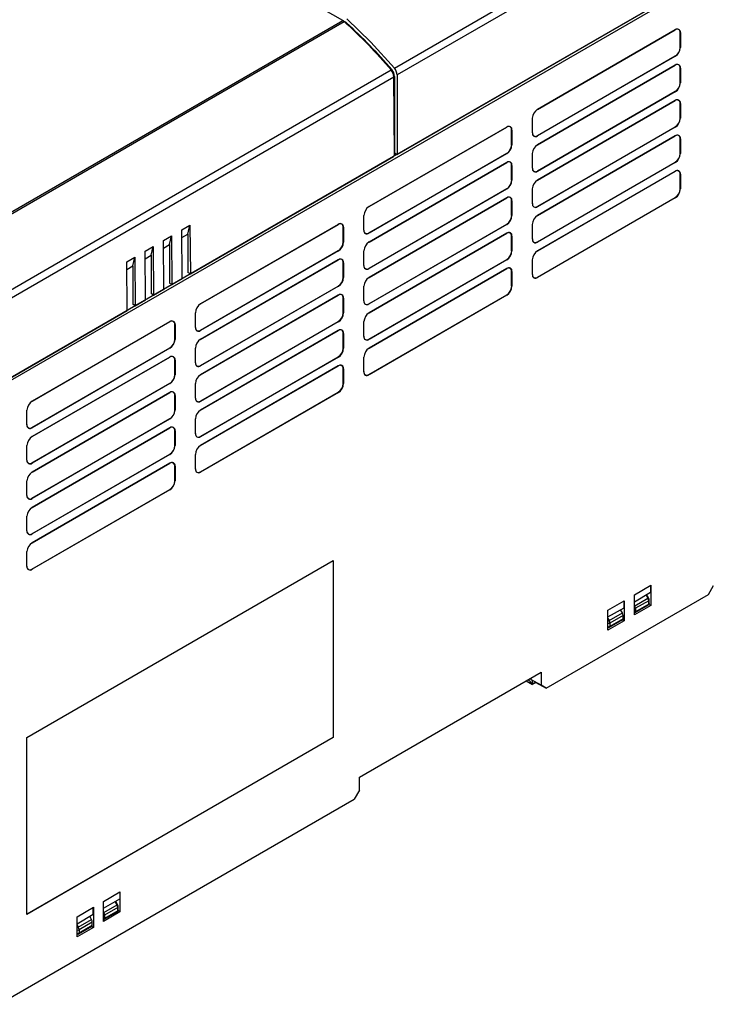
# Model space of a CAD drawing. Header units: millimetres. Extents: x 0 to 629, y 0 to 486.
# Tile 14 of 16: x 423 to 519, y 267 to 403. Entities that reach past the tile are written whole.
import ezdxf

# ---------------------------------------------------------------- set-up
doc = ezdxf.new("R2010")
doc.units = ezdxf.units.MM
doc.header["$LTSCALE"] = 2.25

msp = doc.modelspace()

# ---------------------------------------------------------------- linework, layer by layer
for p, q in [((468.03, 403.09), (422.26, 429.51)), ((475.17, 396.49), (518.92, 421.75)), ((519.3, 420.81), (475.55, 395.55)), ((519.39, 409.44), (419.69, 351.88)), ((518.68, 409.44), (475.19, 384.33)), ((475.55, 384.54), (519.39, 409.85)), ((468.03, 403.08), (468.33, 402.91)), ((468.33, 402.91), (468.28, 402.89)), ((468.46, 402.73), (468.52, 402.77)), ((494.99, 390.78), (514.09, 401.8)), ((514.07, 401.79), (494.99, 390.78)), ((514.07, 401.79), (514.09, 401.8)), ((514.76, 399.35), (514.76, 401.4)), ((514.79, 401.4), (514.76, 401.4)), ((514.79, 401.4), (514.79, 399.35)), ((494.98, 387.14), (514.07, 398.16)), ((514.09, 398.13), (494.99, 387.11)), ((514.09, 398.13), (514.07, 398.16)), ((514.76, 399.35), (514.79, 399.35)), ((494.99, 385.88), (514.09, 396.9)), ((514.07, 396.89), (494.99, 385.88)), ((514.07, 396.89), (514.09, 396.9)), ((474.72, 396.25), (474.81, 396.3)), ((475.11, 395.3), (475.19, 395.35)), ((475.19, 395.35), (475.19, 384.5)), ((475.55, 395.55), (475.55, 384.54)), ((514.76, 394.45), (514.76, 396.5)), ((514.79, 396.5), (514.76, 396.5)), ((514.79, 396.5), (514.79, 394.45)), ((475.19, 384.5), (475.11, 395.3)), ((514.76, 394.45), (514.79, 394.45)), ((494.98, 382.24), (514.07, 393.26)), ((514.09, 393.23), (494.99, 382.21)), ((514.09, 393.23), (514.07, 393.26)), ((494.99, 380.98), (514.09, 392)), ((514.07, 391.99), (494.99, 380.98)), ((514.07, 391.99), (514.09, 392)), ((514.76, 389.56), (514.76, 391.6)), ((514.79, 391.6), (514.76, 391.6)), ((514.79, 391.6), (514.79, 389.56)), ((494.99, 390.78), (494.99, 390.78)), ((494.29, 387.52), (494.29, 389.56)), ((514.76, 389.56), (514.79, 389.56)), ((471.66, 377.31), (490.75, 388.33)), ((490.73, 388.32), (471.66, 377.31)), ((490.73, 388.32), (490.75, 388.33)), ((491.42, 385.88), (491.42, 387.92)), ((491.46, 387.92), (491.42, 387.92)), ((491.46, 387.92), (491.46, 385.88)), ((494.98, 377.34), (514.07, 388.36)), ((494.98, 387.14), (494.99, 387.11)), ((514.09, 388.33), (494.99, 377.31)), ((514.09, 388.33), (514.07, 388.36)), ((491.42, 385.88), (491.46, 385.88)), ((494.99, 376.08), (514.09, 387.11)), ((514.07, 387.1), (494.99, 376.08)), ((494.99, 385.88), (494.99, 385.88)), ((514.07, 387.1), (514.09, 387.11)), ((514.76, 384.66), (514.76, 386.7)), ((514.79, 386.7), (514.76, 386.7)), ((514.79, 386.7), (514.79, 384.66)), ((471.64, 373.67), (490.73, 384.69)), ((490.75, 384.66), (471.66, 373.64)), ((475.2, 384.74), (475.19, 384.33)), ((475.2, 384.74), (475.55, 384.54)), ((490.75, 384.66), (490.73, 384.69)), ((494.29, 382.62), (494.29, 384.66)), ((514.76, 384.66), (514.79, 384.66)), ((475.05, 384.25), (419.69, 352.29)), ((446.91, 368.01), (475.05, 384.25)), ((471.66, 372.41), (490.75, 383.43)), ((490.73, 383.42), (471.66, 372.41)), ((490.73, 383.42), (490.75, 383.43)), ((494.98, 372.44), (514.07, 383.46)), ((514.09, 383.43), (494.99, 372.41)), ((514.09, 383.43), (514.07, 383.46)), ((491.42, 380.98), (491.42, 383.03)), ((491.46, 383.03), (491.42, 383.03)), ((491.46, 383.03), (491.46, 380.98)), ((494.98, 382.24), (494.99, 382.21)), ((494.99, 371.18), (514.09, 382.21)), ((514.07, 382.2), (494.99, 371.18)), ((514.07, 382.2), (514.09, 382.21)), ((514.76, 379.76), (514.76, 381.8)), ((514.79, 381.8), (514.76, 381.8)), ((514.79, 381.8), (514.79, 379.76)), ((491.42, 380.98), (491.46, 380.98)), ((494.99, 380.98), (494.99, 380.98)), ((471.64, 368.77), (490.73, 379.79)), ((490.75, 379.76), (471.66, 368.74)), ((490.75, 379.76), (490.73, 379.79)), ((494.29, 377.72), (494.29, 379.76)), ((514.76, 379.76), (514.79, 379.76)), ((471.66, 367.51), (490.75, 378.53)), ((490.73, 378.52), (471.66, 367.51)), ((490.73, 378.52), (490.75, 378.53)), ((491.42, 376.08), (491.42, 378.13)), ((491.46, 378.13), (491.42, 378.13)), ((491.46, 378.13), (491.46, 376.08)), ((494.98, 367.54), (514.07, 378.56)), ((514.09, 378.53), (494.99, 367.51)), ((514.09, 378.53), (514.07, 378.56)), ((471.66, 377.31), (471.66, 377.31)), ((494.98, 377.34), (494.99, 377.31)), ((470.95, 374.05), (470.95, 376.09)), ((471.64, 363.87), (490.73, 374.89)), ((490.75, 374.86), (490.73, 374.89)), ((491.42, 376.08), (491.46, 376.08)), ((494.99, 376.08), (494.99, 376.08)), ((445.73, 374.08), (446.86, 374.73)), ((445.78, 367.35), (445.73, 374.08)), ((445.73, 373.04), (446.56, 373.52)), ((446.56, 373.52), (446.86, 374.73)), ((446.56, 373.52), (446.56, 368.21)), ((446.86, 374.73), (446.91, 368.01)), ((448.32, 363.84), (467.42, 374.86)), ((467.4, 374.85), (448.32, 363.84)), ((467.4, 374.85), (467.42, 374.86)), ((468.09, 372.41), (468.09, 374.45)), ((468.12, 374.45), (468.09, 374.45)), ((468.12, 374.45), (468.12, 372.41)), ((471.64, 373.67), (471.66, 373.64)), ((490.75, 374.86), (471.66, 363.84)), ((471.66, 362.61), (490.75, 373.63)), ((490.73, 373.62), (471.66, 362.61)), ((490.73, 373.62), (490.75, 373.63)), ((494.29, 372.82), (494.29, 374.86)), ((443.18, 372.61), (444.31, 373.26)), ((443.23, 365.88), (443.18, 372.61)), ((444.01, 372.05), (444.31, 373.26)), ((444.31, 373.26), (444.36, 366.54)), ((468.09, 372.41), (468.12, 372.41)), ((471.66, 372.41), (471.66, 372.41)), ((491.42, 371.19), (491.42, 373.23)), ((491.46, 373.23), (491.42, 373.23)), ((491.46, 373.23), (491.46, 371.19)), ((494.98, 372.44), (494.99, 372.41)), ((440.63, 371.14), (441.77, 371.79)), ((440.68, 364.41), (440.63, 371.14)), ((441.47, 370.58), (441.77, 371.79)), ((441.77, 371.79), (441.82, 365.07)), ((443.19, 371.57), (444.01, 372.05)), ((444.01, 372.05), (444.01, 366.74)), ((448.31, 360.2), (467.4, 371.22)), ((467.42, 371.19), (448.32, 360.17)), ((467.42, 371.19), (467.4, 371.22)), ((470.95, 369.15), (470.95, 371.19)), ((491.42, 371.19), (491.46, 371.19)), ((494.99, 371.18), (494.99, 371.18)), ((438.09, 369.67), (439.22, 370.32)), ((438.14, 362.95), (438.09, 369.67)), ((438.92, 369.11), (439.22, 370.32)), ((439.22, 370.32), (439.27, 363.6)), ((440.64, 370.1), (441.47, 370.58)), ((441.47, 370.58), (441.47, 365.27)), ((448.32, 358.94), (467.42, 369.96)), ((467.4, 369.95), (448.32, 358.94)), ((467.4, 369.95), (467.42, 369.96)), ((468.09, 367.51), (468.09, 369.55)), ((468.12, 369.55), (468.09, 369.55)), ((468.12, 369.55), (468.12, 367.51)), ((471.64, 358.97), (490.73, 369.99)), ((490.75, 369.96), (471.66, 358.94)), ((490.75, 369.96), (490.73, 369.99)), ((494.29, 367.92), (494.29, 369.96)), ((438.1, 368.63), (438.92, 369.11)), ((438.92, 369.11), (438.92, 363.8)), ((446.91, 368.01), (446.56, 368.21)), ((471.64, 368.77), (471.66, 368.74)), ((471.66, 357.71), (490.75, 368.74)), ((490.73, 368.73), (471.66, 357.71)), ((490.73, 368.73), (490.75, 368.74)), ((491.42, 366.29), (491.42, 368.33)), ((491.46, 368.33), (491.42, 368.33)), ((491.46, 368.33), (491.46, 366.29)), ((444.36, 366.54), (444.01, 366.74)), ((444.36, 366.54), (445.78, 367.35)), ((468.09, 367.51), (468.12, 367.51)), ((471.66, 367.51), (471.66, 367.51)), ((494.98, 367.54), (494.99, 367.51)), ((441.82, 365.07), (443.23, 365.88)), ((448.31, 355.3), (467.4, 366.32)), ((467.42, 366.29), (448.32, 355.27)), ((467.42, 366.29), (467.4, 366.32)), ((470.95, 364.25), (470.95, 366.29)), ((491.42, 366.29), (491.46, 366.29)), ((439.27, 363.6), (440.68, 364.41)), ((441.82, 365.07), (441.47, 365.27)), ((448.32, 354.04), (467.42, 365.06)), ((467.4, 365.05), (448.32, 354.04)), ((467.4, 365.05), (467.42, 365.06)), ((468.09, 362.61), (468.09, 364.66)), ((468.12, 364.66), (468.09, 364.66)), ((468.12, 364.66), (468.12, 362.61)), ((471.64, 354.07), (490.73, 365.09)), ((490.75, 365.06), (471.66, 354.04)), ((490.75, 365.06), (490.73, 365.09)), ((419.69, 352.29), (438.14, 362.95)), ((439.27, 363.6), (438.92, 363.8)), ((447.62, 360.57), (447.62, 362.62)), ((448.32, 363.84), (448.32, 363.84)), ((468.09, 362.61), (468.12, 362.61)), ((471.64, 363.87), (471.66, 363.84)), ((471.66, 362.61), (471.66, 362.61)), ((424.99, 350.37), (444.08, 361.39)), ((444.06, 361.38), (424.99, 350.37)), ((444.06, 361.38), (444.08, 361.39)), ((448.31, 350.4), (467.4, 361.42)), ((467.42, 361.39), (448.32, 350.37)), ((467.42, 361.39), (467.4, 361.42)), ((470.95, 359.35), (470.95, 361.39)), ((444.75, 358.94), (444.75, 360.98)), ((444.79, 360.98), (444.75, 360.98)), ((444.79, 360.98), (444.79, 358.94)), ((448.31, 360.2), (448.32, 360.17)), ((448.32, 349.14), (467.42, 360.16)), ((467.4, 360.15), (448.32, 349.14)), ((467.4, 360.15), (467.42, 360.16)), ((444.75, 358.94), (444.79, 358.94)), ((448.32, 358.94), (448.32, 358.94)), ((468.09, 357.71), (468.09, 359.76)), ((468.12, 359.76), (468.09, 359.76)), ((468.12, 359.76), (468.12, 357.71)), ((471.64, 358.97), (471.66, 358.94)), ((424.97, 346.73), (444.06, 357.75)), ((444.08, 357.72), (424.99, 346.7)), ((444.08, 357.72), (444.06, 357.75)), ((447.62, 355.68), (447.62, 357.72)), ((468.09, 357.71), (468.12, 357.71)), ((471.66, 357.71), (471.66, 357.71)), ((424.99, 345.47), (444.08, 356.49)), ((444.06, 356.48), (424.99, 345.47)), ((444.06, 356.48), (444.08, 356.49)), ((444.75, 354.04), (444.75, 356.08)), ((444.79, 356.08), (444.75, 356.08)), ((444.79, 356.08), (444.79, 354.04)), ((448.31, 345.5), (467.4, 356.52)), ((467.42, 356.49), (448.32, 345.47)), ((467.42, 356.49), (467.4, 356.52)), ((470.95, 354.45), (470.95, 356.49)), ((448.31, 355.3), (448.32, 355.27)), ((448.32, 344.24), (467.42, 355.27)), ((467.4, 355.25), (448.32, 344.24)), ((467.4, 355.25), (467.42, 355.27)), ((468.09, 352.82), (468.09, 354.86)), ((468.12, 354.86), (468.09, 354.86)), ((468.12, 354.86), (468.12, 352.82)), ((444.75, 354.04), (444.79, 354.04)), ((448.32, 354.04), (448.32, 354.04)), ((471.64, 354.07), (471.66, 354.04)), ((424.97, 341.83), (444.06, 352.85)), ((444.08, 352.82), (424.99, 341.8)), ((444.08, 352.82), (444.06, 352.85)), ((447.62, 350.78), (447.62, 352.82)), ((468.09, 352.82), (468.12, 352.82)), ((424.99, 340.57), (444.08, 351.59)), ((444.06, 351.58), (424.99, 340.57)), ((424.99, 350.37), (424.99, 350.37)), ((444.06, 351.58), (444.08, 351.59)), ((444.75, 349.14), (444.75, 351.18)), ((444.79, 351.18), (444.75, 351.18)), ((444.79, 351.18), (444.79, 349.14)), ((448.31, 340.6), (467.4, 351.62)), ((448.31, 350.4), (448.32, 350.37)), ((467.42, 351.59), (448.32, 340.57)), ((467.42, 351.59), (467.4, 351.62)), ((424.28, 347.1), (424.28, 349.15)), ((444.75, 349.14), (444.79, 349.14)), ((448.32, 349.14), (448.32, 349.14)), ((424.97, 336.93), (444.06, 347.95)), ((444.08, 347.92), (424.99, 336.9)), ((444.08, 347.92), (444.06, 347.95)), ((447.62, 345.88), (447.62, 347.92)), ((424.97, 346.73), (424.99, 346.7)), ((424.99, 335.67), (444.08, 346.69)), ((444.06, 346.68), (424.99, 335.67)), ((444.06, 346.68), (444.08, 346.69)), ((444.75, 344.24), (444.75, 346.29)), ((444.79, 346.29), (444.75, 346.29)), ((444.79, 346.29), (444.79, 344.24)), ((424.99, 345.47), (424.99, 345.47)), ((448.31, 345.5), (448.32, 345.47)), ((424.28, 342.2), (424.28, 344.25)), ((444.75, 344.24), (444.79, 344.24)), ((448.32, 344.24), (448.32, 344.24)), ((424.97, 332.03), (444.06, 343.05)), ((444.08, 343.02), (424.99, 332)), ((444.08, 343.02), (444.06, 343.05)), ((447.62, 340.98), (447.62, 343.02)), ((424.97, 341.83), (424.99, 341.8)), ((424.99, 330.77), (444.08, 341.79)), ((444.06, 341.78), (424.99, 330.77)), ((444.06, 341.78), (444.08, 341.79)), ((444.75, 339.34), (444.75, 341.39)), ((444.79, 341.39), (444.75, 341.39)), ((444.79, 341.39), (444.79, 339.34)), ((424.99, 340.57), (424.99, 340.57)), ((448.31, 340.6), (448.32, 340.57)), ((424.28, 337.31), (424.28, 339.35)), ((424.97, 327.13), (444.06, 338.15)), ((444.08, 338.12), (424.99, 327.1)), ((444.08, 338.12), (444.06, 338.15)), ((444.75, 339.34), (444.79, 339.34)), ((424.97, 336.93), (424.99, 336.9)), ((424.99, 335.67), (424.99, 335.67)), ((424.28, 332.41), (424.28, 334.45)), ((424.97, 332.03), (424.99, 332)), ((424.99, 330.77), (424.99, 330.77)), ((424.28, 327.51), (424.28, 329.55)), ((424.28, 303.83), (466.71, 328.32)), ((466.69, 328.31), (466.69, 303.83)), ((466.71, 328.32), (466.71, 303.82)), ((424.97, 327.13), (424.99, 327.1)), ((508.43, 323.58), (510.69, 324.89)), ((510.67, 324.88), (510.67, 323.92)), ((510.69, 324.89), (510.69, 322.11)), ((518.68, 323.62), (519.39, 324.84)), ((496.2, 310.64), (518.68, 323.62)), ((508.43, 322.62), (510.67, 323.92)), ((508.43, 320.8), (508.43, 323.58)), ((508.47, 322.04), (510.3, 323.11)), ((510.3, 323.11), (510.05, 323.55)), ((510.38, 323.15), (510.12, 323.6)), ((504.75, 321.46), (507.01, 322.76)), ((504.75, 320.5), (507, 321.79)), ((507, 321.79), (507, 322.75)), ((507.01, 322.76), (507.01, 319.99)), ((510.69, 322.11), (508.43, 320.8)), ((508.43, 322.11), (508.47, 322.04)), ((508.53, 321.12), (510.37, 322.18)), ((510.41, 322.76), (508.57, 321.7)), ((510.41, 322.27), (508.57, 321.21)), ((510.41, 322.27), (510.41, 322.76)), ((510.69, 322.11), (510.44, 322.25)), ((510.47, 322.35), (510.47, 322.84)), ((504.75, 318.68), (504.75, 321.46)), ((504.93, 320), (506.77, 321.06)), ((506.87, 320.72), (505.03, 319.65)), ((506.77, 321.06), (506.51, 321.51)), ((506.87, 320.23), (506.87, 320.72)), ((508.57, 321.7), (508.57, 321.21)), ((504.75, 320.31), (504.93, 320)), ((507.01, 319.99), (504.75, 318.68)), ((504.75, 319.1), (504.79, 319.08)), ((504.99, 319.08), (506.83, 320.14)), ((506.87, 320.23), (505.03, 319.17)), ((505.03, 319.65), (505.03, 319.17)), ((506.79, 320.12), (507.01, 319.99)), ((470.32, 298.31), (495.49, 312.84)), ((495.49, 312.84), (495.49, 311.05)), ((493.44, 311.66), (494.29, 311.17)), ((494.07, 312.02), (494.07, 311.87)), ((495.49, 311.05), (494.07, 311.87)), ((494.07, 311.87), (494.28, 311.74)), ((494.29, 311.19), (494.29, 311.74)), ((494.3, 311.2), (494.29, 311.19)), ((494.29, 311.19), (494.29, 311.19)), ((494.3, 311.2), (494.3, 311.73)), ((494.76, 311.47), (494.3, 311.2)), ((494.3, 311.18), (494.78, 311.45)), ((494.3, 311.2), (494.3, 311.18)), ((494.76, 311.47), (494.78, 311.45)), ((494.78, 311.45), (496.2, 310.64)), ((496.2, 310.64), (495.49, 311.05)), ((424.28, 279.33), (424.28, 303.83)), ((466.69, 303.83), (424.28, 279.35)), ((466.71, 303.82), (424.28, 279.33)), ((466.71, 303.82), (466.69, 303.83)), ((470.32, 296.51), (470.32, 298.31)), ((470.32, 296.51), (469.61, 295.29)), ((420.39, 266.88), (469.61, 295.29)), ((434.89, 281.13), (437.15, 282.43)), ((437.13, 282.42), (437.13, 281.46)), ((437.15, 282.43), (437.15, 279.66)), ((434.89, 280.17), (437.13, 281.46)), ((434.89, 278.35), (434.89, 281.13)), ((436.77, 280.65), (436.51, 281.1)), ((436.84, 280.69), (436.58, 281.14)), ((431.21, 279), (433.48, 280.31)), ((433.46, 279.34), (433.46, 280.3)), ((433.48, 280.31), (433.48, 277.53)), ((437.15, 279.66), (434.89, 278.35)), ((434.89, 279.66), (434.93, 279.59)), ((434.93, 279.59), (436.77, 280.65)), ((434.99, 278.67), (436.83, 279.73)), ((436.87, 280.3), (435.03, 279.24)), ((436.87, 279.82), (435.03, 278.76)), ((436.87, 279.82), (436.87, 280.3)), ((437.15, 279.66), (436.9, 279.8)), ((436.93, 279.9), (436.93, 280.39)), ((431.21, 278.04), (433.46, 279.34)), ((431.21, 276.23), (431.21, 279)), ((431.39, 277.55), (433.23, 278.61)), ((433.33, 278.26), (431.5, 277.2)), ((433.23, 278.61), (432.97, 279.06)), ((433.33, 277.78), (433.33, 278.26)), ((435.03, 279.24), (435.03, 278.76)), ((431.21, 277.86), (431.39, 277.55)), ((433.48, 277.53), (431.21, 276.23)), ((431.45, 276.63), (433.29, 277.69)), ((433.33, 277.78), (431.5, 276.72)), ((431.5, 277.2), (431.5, 276.72)), ((433.25, 277.66), (433.48, 277.53)), ((431.21, 276.65), (431.25, 276.63))]:
    msp.add_line(p, q)
at = {"flags": 128}
for points in [[(410.67, 369.98), (442.79, 388.52), (468.03, 403.09)], [(410.86, 369.83), (442.98, 388.38), (468.22, 402.95)], [(468.59, 403.3), (471.92, 400.07), (475.17, 396.49)], [(419.3, 364.24), (450.34, 382.16), (474.72, 396.24)], [(419.69, 363.3), (450.72, 381.22), (475.11, 395.3)], [(510.3, 323.11), (510.33, 323.12), (510.35, 323.13), (510.37, 323.14), (510.38, 323.15), (510.38, 323.15)], [(510.47, 322.84), (510.45, 322.98), (510.38, 323.15)], [(510.47, 322.35), (510.45, 322.31), (510.41, 322.27)], [(508.57, 321.21), (508.56, 321.16), (508.53, 321.12), (508.48, 321.11), (508.43, 321.13)], [(504.75, 319.9), (504.77, 319.91), (504.8, 319.93), (504.84, 319.95), (504.87, 319.97), (504.9, 319.99), (504.93, 320)], [(505.03, 319.17), (504.96, 319.14), (504.89, 319.14)], [(505.03, 319.17), (505.02, 319.11), (504.99, 319.08)], [(506.83, 320.14), (506.83, 320.14), (506.86, 320.18), (506.87, 320.23)], [(494.29, 311.17), (494.3, 311.18), (494.3, 311.18)], [(436.77, 280.65), (436.79, 280.67), (436.81, 280.68), (436.83, 280.69), (436.84, 280.69), (436.84, 280.69)], [(436.93, 280.39), (436.91, 280.52), (436.84, 280.69)], [(436.93, 279.9), (436.91, 279.86), (436.87, 279.82)], [(435.03, 278.76), (435.02, 278.7), (434.99, 278.67), (434.94, 278.66), (434.89, 278.68)], [(431.21, 277.45), (431.23, 277.46), (431.26, 277.48), (431.3, 277.49), (431.33, 277.51), (431.36, 277.53), (431.39, 277.55)], [(433.29, 277.69), (433.29, 277.69), (433.32, 277.72), (433.33, 277.78)], [(431.5, 276.72), (431.42, 276.69), (431.35, 276.68)], [(431.5, 276.72), (431.48, 276.66), (431.45, 276.63)]]:
    msp.add_lwpolyline(points, dxfattribs=at)
for centre, radius, start, end in [((467.45, 402.11), 1.14, 47.5734, 59.624), ((419.17, 348.86), 73.01, 40.4556, 47.7938), ((467.75, 401.93), 1.14, 47.5147, 59.6205), ((419.95, 349.31), 72.23, 40.5833, 47.7429), ((514.34, 401.46), 0.426, 350.786, 129.2033), ((514.36, 401.47), 0.437, 350.786, 129.2033), ((513.26, 399.42), 1.5, 302.6055, 357.3945), ((513.26, 399.42), 1.54, 302.6055, 357.3945), ((514.34, 396.56), 0.426, 350.786, 129.2033), ((514.36, 396.57), 0.437, 350.786, 129.2033), ((473.56, 395.21), 1.55, 3.0707, 41.3704), ((473.65, 395.27), 1.55, 2.7387, 41.523), ((474, 395.48), 1.55, 2.7096, 41.0313), ((513.26, 394.52), 1.5, 302.6055, 357.3945), ((513.26, 394.52), 1.54, 302.6055, 357.3945), ((514.34, 391.66), 0.426, 350.786, 129.2033), ((514.36, 391.67), 0.437, 350.786, 129.2033), ((495.82, 389.49), 1.54, 122.6055, 177.3945), ((513.26, 389.62), 1.5, 302.6055, 357.3945), ((513.26, 389.63), 1.54, 302.6055, 357.3945), ((491, 387.99), 0.426, 350.786, 129.2033), ((491.03, 387.99), 0.437, 350.786, 129.2033), ((494.71, 387.47), 0.426, 170.786, 309.2033), ((494.72, 387.45), 0.437, 170.786, 309.2033), ((514.34, 386.77), 0.426, 350.786, 129.2033), ((514.36, 386.77), 0.437, 350.786, 129.2033), ((489.93, 385.95), 1.5, 302.6055, 357.3945), ((489.92, 385.95), 1.54, 302.6055, 357.3945), ((495.82, 384.59), 1.54, 122.6055, 177.3945), ((474.88, 384.51), 0.307, 302.8948, 357.6825), ((513.26, 384.72), 1.5, 302.6055, 357.3945), ((513.26, 384.73), 1.54, 302.6055, 357.3945), ((491, 383.09), 0.426, 350.786, 129.2033), ((491.03, 383.1), 0.437, 350.786, 129.2033), ((494.71, 382.57), 0.426, 170.786, 309.2033), ((494.72, 382.55), 0.437, 170.786, 309.2033), ((514.34, 381.87), 0.426, 350.786, 129.2033), ((514.36, 381.87), 0.437, 350.786, 129.2033), ((489.93, 381.05), 1.5, 302.6055, 357.3945), ((489.92, 381.05), 1.54, 302.6055, 357.3945), ((495.82, 379.69), 1.54, 122.6055, 177.3945), ((513.26, 379.82), 1.5, 302.6055, 357.3945), ((513.26, 379.83), 1.54, 302.6055, 357.3945), ((491, 378.19), 0.426, 350.786, 129.2033), ((491.03, 378.2), 0.437, 350.786, 129.2033), ((494.71, 377.67), 0.426, 170.786, 309.2033), ((494.72, 377.65), 0.437, 170.786, 309.2033), ((472.49, 376.02), 1.54, 122.6055, 177.3945), ((467.67, 374.52), 0.426, 350.786, 129.2033), ((467.69, 374.52), 0.437, 350.786, 129.2033), ((489.93, 376.15), 1.5, 302.6055, 357.3945), ((489.92, 376.15), 1.54, 302.6055, 357.3945), ((495.82, 374.79), 1.54, 122.6055, 177.3945), ((471.37, 374), 0.426, 170.786, 309.2033), ((471.38, 373.98), 0.437, 170.786, 309.2033), ((491, 373.29), 0.426, 350.786, 129.2033), ((491.03, 373.3), 0.437, 350.786, 129.2033), ((466.59, 372.48), 1.5, 302.6055, 357.3945), ((466.59, 372.48), 1.54, 302.6055, 357.3945), ((472.49, 371.12), 1.54, 122.6055, 177.3945), ((494.71, 372.77), 0.426, 170.786, 309.2033), ((494.72, 372.75), 0.437, 170.786, 309.2033), ((489.93, 371.25), 1.5, 302.6055, 357.3945), ((489.92, 371.26), 1.54, 302.6055, 357.3945), ((495.82, 369.89), 1.54, 122.6055, 177.3945), ((467.67, 369.62), 0.426, 350.786, 129.2033), ((467.69, 369.62), 0.437, 350.786, 129.2033), ((471.37, 369.1), 0.426, 170.786, 309.2033), ((471.38, 369.08), 0.437, 170.786, 309.2033), ((491, 368.4), 0.426, 350.786, 129.2033), ((491.03, 368.4), 0.437, 350.786, 129.2033), ((466.59, 367.58), 1.5, 302.6055, 357.3945), ((466.59, 367.58), 1.54, 302.6055, 357.3945), ((472.49, 366.22), 1.54, 122.6055, 177.3945), ((494.71, 367.87), 0.426, 170.786, 309.2033), ((494.72, 367.85), 0.437, 170.786, 309.2033), ((489.93, 366.35), 1.5, 302.6055, 357.3945), ((489.92, 366.36), 1.54, 302.6055, 357.3945), ((467.67, 364.72), 0.426, 350.786, 129.2033), ((467.69, 364.73), 0.437, 350.786, 129.2033), ((471.37, 364.2), 0.426, 170.786, 309.2033), ((471.38, 364.18), 0.437, 170.786, 309.2033), ((449.15, 362.55), 1.54, 122.6055, 177.3945), ((466.59, 362.68), 1.5, 302.6055, 357.3945), ((466.59, 362.68), 1.54, 302.6055, 357.3945), ((472.49, 361.32), 1.54, 122.6055, 177.3945), ((444.33, 361.05), 0.426, 350.786, 129.2033), ((444.36, 361.05), 0.437, 350.786, 129.2033), ((448.04, 360.53), 0.426, 170.786, 309.2033), ((448.05, 360.5), 0.437, 170.786, 309.2033), ((467.67, 359.82), 0.426, 350.786, 129.2033), ((467.69, 359.83), 0.437, 350.786, 129.2033), ((443.26, 359.01), 1.5, 302.6055, 357.3945), ((443.25, 359.01), 1.54, 302.6055, 357.3945), ((449.15, 357.65), 1.54, 122.6055, 177.3945), ((471.37, 359.3), 0.426, 170.786, 309.2033), ((471.38, 359.28), 0.437, 170.786, 309.2033), ((466.59, 357.78), 1.5, 302.6055, 357.3945), ((466.59, 357.78), 1.54, 302.6055, 357.3945), ((472.49, 356.42), 1.54, 122.6055, 177.3945), ((444.33, 356.15), 0.426, 350.786, 129.2033), ((444.36, 356.15), 0.437, 350.786, 129.2033), ((448.04, 355.63), 0.426, 170.786, 309.2033), ((448.05, 355.61), 0.437, 170.786, 309.2033), ((467.67, 354.92), 0.426, 350.786, 129.2033), ((467.69, 354.93), 0.437, 350.786, 129.2033), ((471.37, 354.4), 0.426, 170.786, 309.2033), ((471.38, 354.38), 0.437, 170.786, 309.2033), ((443.26, 354.11), 1.5, 302.6055, 357.3945), ((443.25, 354.11), 1.54, 302.6055, 357.3945), ((449.15, 352.75), 1.54, 122.6055, 177.3945), ((466.59, 352.88), 1.5, 302.6055, 357.3945), ((466.59, 352.89), 1.54, 302.6055, 357.3945), ((425.82, 349.08), 1.54, 122.6055, 177.3945), ((444.33, 351.25), 0.426, 350.786, 129.2033), ((444.36, 351.25), 0.437, 350.786, 129.2033), ((448.04, 350.73), 0.426, 170.786, 309.2033), ((448.05, 350.71), 0.437, 170.786, 309.2033), ((443.26, 349.21), 1.5, 302.6055, 357.3945), ((443.25, 349.21), 1.54, 302.6055, 357.3945), ((449.15, 347.85), 1.54, 122.6055, 177.3945), ((424.7, 347.06), 0.426, 170.786, 309.2033), ((424.71, 347.03), 0.437, 170.786, 309.2033), ((444.33, 346.35), 0.426, 350.786, 129.2033), ((444.36, 346.36), 0.437, 350.786, 129.2033), ((425.82, 344.18), 1.54, 122.6055, 177.3945), ((448.04, 345.83), 0.426, 170.786, 309.2033), ((448.05, 345.81), 0.437, 170.786, 309.2033), ((443.26, 344.31), 1.5, 302.6055, 357.3945), ((443.25, 344.31), 1.54, 302.6055, 357.3945), ((449.15, 342.95), 1.54, 122.6055, 177.3945), ((424.7, 342.16), 0.426, 170.786, 309.2033), ((424.71, 342.13), 0.437, 170.786, 309.2033), ((444.33, 341.45), 0.426, 350.786, 129.2033), ((444.36, 341.46), 0.437, 350.786, 129.2033), ((448.04, 340.93), 0.426, 170.786, 309.2033), ((448.05, 340.91), 0.437, 170.786, 309.2033), ((425.82, 339.28), 1.54, 122.6055, 177.3945), ((443.26, 339.41), 1.5, 302.6055, 357.3945), ((443.25, 339.41), 1.54, 302.6055, 357.3945), ((424.7, 337.26), 0.426, 170.786, 309.2033), ((424.71, 337.24), 0.437, 170.786, 309.2033), ((425.82, 334.38), 1.54, 122.6055, 177.3945), ((424.7, 332.36), 0.426, 170.786, 309.2033), ((424.71, 332.34), 0.437, 170.786, 309.2033), ((425.82, 329.48), 1.54, 122.6055, 177.3945), ((424.7, 327.46), 0.426, 170.786, 309.2033), ((424.71, 327.44), 0.437, 170.786, 309.2033), ((509.69, 322.73), 0.721, 1.9565, 31.1437), ((507.85, 321.67), 0.721, 1.9565, 31.1437), ((510.27, 322.35), 0.2, 300.8284, 0), ((510.31, 322.26), 0.101, 305.698, 5.6204), ((510.37, 322.85), 0.101, 294.3755, 354.2952), ((506.15, 320.69), 0.721, 1.9565, 31.1437), ((504.89, 319.93), 0.307, 242.6097, 297.3903), ((504.89, 319.43), 0.289, 241.9598, 271.1441), ((504.89, 319.25), 0.2, 240.1738, 300.0055), ((504.31, 319.63), 0.721, 1.9565, 31.1437), ((491.83, 309.75), 2.83, 30.0157, 47.431), ((434.31, 279.22), 0.721, 1.9565, 31.1437), ((436.15, 280.28), 0.721, 1.9565, 31.1437), ((436.73, 279.9), 0.2, 300.8284, 0), ((436.77, 279.81), 0.101, 305.698, 5.6204), ((436.83, 280.4), 0.101, 294.3755, 354.2952), ((432.61, 278.24), 0.721, 1.9565, 31.1437), ((431.35, 277.47), 0.307, 242.6097, 297.3903), ((430.77, 277.18), 0.721, 1.9565, 31.1437), ((431.35, 276.97), 0.289, 241.9598, 271.1441), ((431.35, 276.8), 0.2, 240.1738, 300.0055)]:
    msp.add_arc(centre, radius, start, end)

doc.saveas('drawing.dxf')
